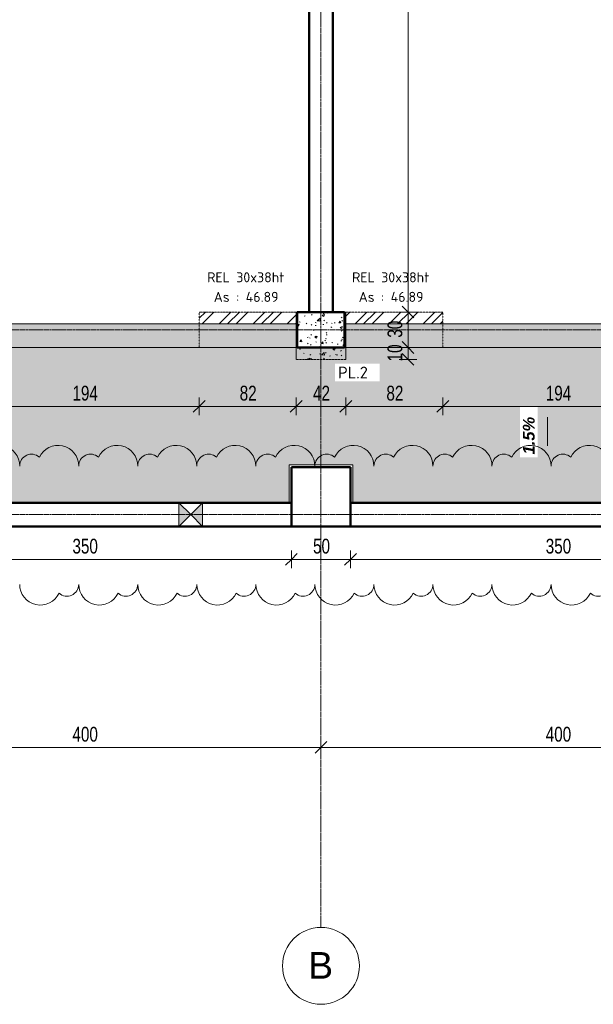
# Model space of a CAD drawing. Header units: millimetres. Extents: x 8507 to 110494, y 1100 to 66219.
# Tile 3 of 38: x 54500 to 59348, y 47737 to 56055. Entities that reach past the tile are written whole.
import ezdxf

# ---------------------------------------------------------------- set-up
doc = ezdxf.new("R2010")
doc.units = ezdxf.units.MM
doc.linetypes.add('Ligne de quadrillage', pattern=[22.225, 12.7, -3.175, 3.175, -3.175])
doc.linetypes.add('Tiret 1_16_', pattern=[3.175, 1.5875, -1.5875])
for name, color, linetype, lineweight in [('A-ANNO-DIMS', 211, 'Continuous', 9), ('A-ANNO-DIMS-50', 211, 'Continuous', 9), ('A-ANNO-NOTE', 131, 'Continuous', 9), ('A-DETL-GENF', 92, 'Continuous', 5), ('A-DETL-MBND', 5, 'Continuous', 5), ('A-FLOR', 192, 'Continuous', 5), ('A-GENM', 13, 'Continuous', 5), ('A-WALL', 113, 'Continuous', 9), ('G-ANNO-REVC', 71, 'Continuous', 9), ('G-ANNO-TEXT', 231, 'Continuous', 9), ('S-BEAM', 12, 'Continuous', 5), ('S-COLS', 52, 'Continuous', 5), ('S-FNDN', 32, 'Continuous', 9), ('S-GRID', 1, 'Continuous', 9), ('S-GRID-IDEN', 1, 'Continuous', 9)]:
    doc.layers.add(name, color=color, linetype=linetype, lineweight=lineweight)
doc.styles.add('Arial', font='arial.ttf', dxfattribs={"height": 225})
doc.styles.add('Arial Narrow_3', font='ARIALN.TTF', dxfattribs={"width": 0.9, "height": 125})
doc.styles.add('Arial_B_I_1', font='arialbi.ttf', dxfattribs={"height": 100})
doc.styles.add('ISOCPEUR_B', font='txt', dxfattribs={"height": 100})
doc.styles.add('ISOCPEUR_B_1', font='txt', dxfattribs={"height": 85})
doc.dimstyles.new('AB6_1_50_-_GB', dxfattribs={"dimscale": 304.8, "dimtxt": 127.928872, "dimasz": 0.328084, "dimexe": 0.246063, "dimexo": 0.0625, "dimgap": 0.04101, "dimtad": 1, "dimdec": 0, "dimlfac": 0.1, "dimdsep": 46, "dimtxsty": 'Arial Narrow_3', "dimblk1": 'OBLIQUE', "dimblk2": 'OBLIQUE', "dimsah": 1, "dimcen": 0.09, "dimazin": 0, "dimtfac": 1, "dimtdec": 4, "dimtix": 1, "dimtmove": 0, "dimatfit": 3, "dimfxl": 0.246063, "dimfxlon": 1, "dimtvp": 1, "dimtolj": 1, "dimtzin": 0, "dimarcsym": 2})
pattern_1 = [(45, (62504.66, -542.27), (-143.6841, 143.6841), []), (45, (62576.5, -542.27), (-143.6841, 143.6841), []), (45, (62648.34, -542.27), (-143.6841, 143.6841), [])]

# ---------------------------------------------------------------- blocks, each defined once
blk = doc.blocks.new('ECBIM_BIM_RESA VOILE RECTANGULAIRE - Resa_ 40x50-3073067-R-1_IMPLANTATION variante')
at = {"layer": 'A-DETL-GENF'}
for points in [[(-9138.1, 51773.7), (-9038.1, 51873.7), (-9138.1, 51973.7)], [(-8938.1, 51773.7), (-8938.1, 51973.7), (-9038.1, 51873.7)]]:
    blk.add_hatch(color=256, dxfattribs=at).paths.add_polyline_path(points)
for p, q in [((-9138.1, 51773.7), (-9138.1, 51973.7)), ((-9138.1, 51973.7), (-9038.1, 51873.7)), ((-9038.1, 51873.7), (-8938.1, 51973.7)), ((-8938.1, 51973.7), (-8938.1, 51773.7)), ((-9038.1, 51873.7), (-9138.1, 51773.7)), ((-8938.1, 51773.7), (-9038.1, 51873.7))]:
    blk.add_line(p, q, dxfattribs=at)
blk = doc.blocks.new('Quadrillage - M_Extrémité de la ligne de quadrillage - Cercle-11575-R-1_IMPLANTATION variante')
at = {"layer": 'S-GRID-IDEN'}
blk.add_circle((0, 0), 6.5, dxfattribs=at)
blk = doc.blocks.new('niveau aménag dalle2 - niveau aménag dalle 2-2973558-R-1_IMPLANTATION variante')
at = {"layer": 'A-ANNO-NOTE'}
blk.add_hatch(color=256, dxfattribs=at).paths.add_polyline_path([(-4.47, 4.15), (-6.36, 3.15), (-4.47, 2.15), (-8.21, 3.15)])
blk.add_line((-6.36, 3.15), (-1.51, 3.15), dxfattribs=at)
blk = doc.blocks.new('DIMBLOCK70-R-1_IMPLANTATION variante')
at = {"layer": 'A-ANNO-DIMS-50'}
for p, q in [((54076.5, 52788.7), (54076.5, 52863.7)), ((56016.5, 52788.7), (56016.5, 52863.7)), ((54076.5, 52788.7), (56016.5, 52788.7)), ((54076.5, 52788.7), (54076.5, 52713.7)), ((56016.5, 52788.7), (56016.5, 52713.7))]:
    blk.add_line(p, q, dxfattribs=at)
at = {"layer": 'A-ANNO-DIMS-50', "lineweight": 18}
for p, q in [((54076.5, 52788.7), (54126.5, 52838.7)), ((56016.5, 52788.7), (56066.5, 52838.7)), ((54076.5, 52788.7), (54026.5, 52738.7)), ((56016.5, 52788.7), (55966.5, 52738.7))]:
    blk.add_line(p, q, dxfattribs=at)
at = {"layer": 'A-ANNO-DIMS-50', "color": 0, "insert": (54946, 52962.8), "char_height": 125, "width": 241.237, "attachment_point": 1, "line_spacing_factor": 0.974696, "style": 'Arial Narrow_3'}
blk.add_mtext('194', dxfattribs=at)
blk = doc.blocks.new('_Oblique')
at = {"color": 0, "linetype": 'ByBlock', "lineweight": -2}
blk.add_line((-0.5, -0.5), (0.5, 0.5), dxfattribs=at)
blk = doc.blocks.new('DIMBLOCK71-R-1_IMPLANTATION variante')
at = {"layer": 'A-ANNO-DIMS-50'}
for p, q in [((56016.5, 52788.7), (56016.5, 52863.7)), ((56836.5, 52788.7), (56836.5, 52863.7)), ((56016.5, 52788.7), (56836.5, 52788.7)), ((56016.5, 52788.7), (56016.5, 52713.7)), ((56836.5, 52788.7), (56836.5, 52713.7))]:
    blk.add_line(p, q, dxfattribs=at)
at = {"layer": 'A-ANNO-DIMS-50', "lineweight": 18}
for p, q in [((56016.5, 52788.7), (56066.5, 52838.7)), ((56836.5, 52788.7), (56886.5, 52838.7)), ((56016.5, 52788.7), (55966.5, 52738.7)), ((56836.5, 52788.7), (56786.5, 52738.7))]:
    blk.add_line(p, q, dxfattribs=at)
at = {"layer": 'A-ANNO-DIMS-50', "color": 0, "insert": (56359.5, 52962.8), "char_height": 125, "width": 160.825, "attachment_point": 1, "line_spacing_factor": 0.974696, "style": 'Arial Narrow_3'}
blk.add_mtext('82', dxfattribs=at)
blk = doc.blocks.new('DIMBLOCK72-R-1_IMPLANTATION variante')
at = {"layer": 'A-ANNO-DIMS-50'}
for p, q in [((56836.5, 52788.7), (56836.5, 52863.7)), ((57256.5, 52788.7), (57256.5, 52863.7)), ((56836.5, 52788.7), (57256.5, 52788.7)), ((56836.5, 52788.7), (56836.5, 52713.7)), ((57256.5, 52788.7), (57256.5, 52713.7))]:
    blk.add_line(p, q, dxfattribs=at)
at = {"layer": 'A-ANNO-DIMS-50', "lineweight": 18}
for p, q in [((56836.5, 52788.7), (56886.5, 52838.7)), ((57256.5, 52788.7), (57306.5, 52838.7)), ((56836.5, 52788.7), (56786.5, 52738.7)), ((57256.5, 52788.7), (57206.5, 52738.7))]:
    blk.add_line(p, q, dxfattribs=at)
at = {"layer": 'A-ANNO-DIMS-50', "color": 0, "insert": (56979.5, 52962.8), "char_height": 125, "width": 160.825, "attachment_point": 1, "line_spacing_factor": 0.974696, "style": 'Arial Narrow_3'}
blk.add_mtext('42', dxfattribs=at)
blk = doc.blocks.new('DIMBLOCK73-R-1_IMPLANTATION variante')
at = {"layer": 'A-ANNO-DIMS-50'}
for p, q in [((57256.5, 52788.7), (57256.5, 52863.7)), ((58076.5, 52788.7), (58076.5, 52863.7)), ((57256.5, 52788.7), (58076.5, 52788.7)), ((57256.5, 52788.7), (57256.5, 52713.7)), ((58076.5, 52788.7), (58076.5, 52713.7))]:
    blk.add_line(p, q, dxfattribs=at)
at = {"layer": 'A-ANNO-DIMS-50', "lineweight": 18}
for p, q in [((57256.5, 52788.7), (57306.5, 52838.7)), ((58076.5, 52788.7), (58126.5, 52838.7)), ((57256.5, 52788.7), (57206.5, 52738.7)), ((58076.5, 52788.7), (58026.5, 52738.7))]:
    blk.add_line(p, q, dxfattribs=at)
at = {"layer": 'A-ANNO-DIMS-50', "color": 0, "insert": (57599.5, 52962.8), "char_height": 125, "width": 160.825, "attachment_point": 1, "line_spacing_factor": 0.974696, "style": 'Arial Narrow_3'}
blk.add_mtext('82', dxfattribs=at)
blk = doc.blocks.new('DIMBLOCK74-R-1_IMPLANTATION variante')
at = {"layer": 'A-ANNO-DIMS-50'}
for p, q in [((58076.5, 52788.7), (58076.5, 52863.7)), ((60016.9, 52788.7), (60016.9, 52863.7)), ((58076.5, 52788.7), (60016.9, 52788.7)), ((58076.5, 52788.7), (58076.5, 52713.7)), ((60016.9, 52788.7), (60016.9, 52713.7))]:
    blk.add_line(p, q, dxfattribs=at)
at = {"layer": 'A-ANNO-DIMS-50', "lineweight": 18}
for p, q in [((58076.5, 52788.7), (58126.5, 52838.7)), ((60016.9, 52788.7), (60066.9, 52838.7)), ((58076.5, 52788.7), (58026.5, 52738.7)), ((60016.9, 52788.7), (59966.9, 52738.7))]:
    blk.add_line(p, q, dxfattribs=at)
at = {"layer": 'A-ANNO-DIMS-50', "color": 0, "insert": (58946.2, 52962.8), "char_height": 125, "width": 241.237, "attachment_point": 1, "line_spacing_factor": 0.974696, "style": 'Arial Narrow_3'}
blk.add_mtext('194', dxfattribs=at)
blk = doc.blocks.new('DIMBLOCK114-R-1_IMPLANTATION variante')
at = {"layer": 'A-ANNO-DIMS-50', "lineweight": 18}
for p, q in [((53296.5, 51496.1), (53246.5, 51446.1)), ((53296.5, 51496.1), (53346.5, 51546.1)), ((56796.5, 51496.1), (56746.5, 51446.1)), ((56796.5, 51496.1), (56846.5, 51546.1))]:
    blk.add_line(p, q, dxfattribs=at)
at = {"layer": 'A-ANNO-DIMS-50'}
for p, q in [((53296.5, 51496.1), (53296.5, 51571.1)), ((53296.5, 51496.1), (56796.5, 51496.1)), ((53296.5, 51496.1), (53296.5, 51421.1)), ((56796.5, 51496.1), (56796.5, 51571.1)), ((56796.5, 51496.1), (56796.5, 51421.1))]:
    blk.add_line(p, q, dxfattribs=at)
at = {"layer": 'A-ANNO-DIMS-50', "color": 0, "insert": (54946, 51670.1), "char_height": 125, "width": 241.237, "attachment_point": 1, "line_spacing_factor": 0.974696, "style": 'Arial Narrow_3'}
blk.add_mtext('350', dxfattribs=at)
blk = doc.blocks.new('DIMBLOCK115-R-1_IMPLANTATION variante')
at = {"layer": 'A-ANNO-DIMS-50', "lineweight": 18}
for p, q in [((56796.5, 51496.1), (56746.5, 51446.1)), ((56796.5, 51496.1), (56846.5, 51546.1)), ((57296.5, 51496.1), (57246.5, 51446.1)), ((57296.5, 51496.1), (57346.5, 51546.1))]:
    blk.add_line(p, q, dxfattribs=at)
at = {"layer": 'A-ANNO-DIMS-50'}
for p, q in [((56796.5, 51496.1), (56796.5, 51571.1)), ((56796.5, 51496.1), (57296.5, 51496.1)), ((56796.5, 51496.1), (56796.5, 51421.1)), ((57296.5, 51496.1), (57296.5, 51571.1)), ((57296.5, 51496.1), (57296.5, 51421.1))]:
    blk.add_line(p, q, dxfattribs=at)
at = {"layer": 'A-ANNO-DIMS-50', "color": 0, "insert": (56979.5, 51670.1), "char_height": 125, "width": 160.825, "attachment_point": 1, "line_spacing_factor": 0.974696, "style": 'Arial Narrow_3'}
blk.add_mtext('50', dxfattribs=at)
blk = doc.blocks.new('DIMBLOCK116-R-1_IMPLANTATION variante')
at = {"layer": 'A-ANNO-DIMS-50', "lineweight": 18}
for p, q in [((57296.5, 51496.1), (57246.5, 51446.1)), ((57296.5, 51496.1), (57346.5, 51546.1)), ((60796.5, 51496.1), (60746.5, 51446.1)), ((60796.5, 51496.1), (60846.5, 51546.1))]:
    blk.add_line(p, q, dxfattribs=at)
at = {"layer": 'A-ANNO-DIMS-50'}
for p, q in [((57296.5, 51496.1), (57296.5, 51571.1)), ((57296.5, 51496.1), (60796.5, 51496.1)), ((57296.5, 51496.1), (57296.5, 51421.1)), ((60796.5, 51496.1), (60796.5, 51571.1)), ((60796.5, 51496.1), (60796.5, 51421.1))]:
    blk.add_line(p, q, dxfattribs=at)
at = {"layer": 'A-ANNO-DIMS-50', "color": 0, "insert": (58946, 51670.1), "char_height": 125, "width": 241.237, "attachment_point": 1, "line_spacing_factor": 0.974696, "style": 'Arial Narrow_3'}
blk.add_mtext('350', dxfattribs=at)
blk = doc.blocks.new('DIMBLOCK144-R-1_IMPLANTATION variante')
at = {"layer": 'A-ANNO-DIMS-50', "lineweight": 18}
for p, q in [((57782.4, 53285.4), (57732.4, 53335.4)), ((57782.4, 53285.4), (57832.4, 53235.4)), ((57782.4, 53185.4), (57732.4, 53235.4)), ((57782.4, 53185.4), (57832.4, 53135.4))]:
    blk.add_line(p, q, dxfattribs=at)
at = {"layer": 'A-ANNO-DIMS-50'}
for p, q in [((57782.4, 53285.4), (57707.4, 53285.4)), ((57782.4, 53185.4), (57782.4, 53285.4)), ((57782.4, 53285.4), (57857.4, 53285.4)), ((57782.4, 53185.4), (57707.4, 53185.4)), ((57782.4, 53185.4), (57857.4, 53185.4))]:
    blk.add_line(p, q, dxfattribs=at)
at = {"layer": 'A-ANNO-DIMS-50', "color": 0, "insert": (57608.4, 53168.4), "char_height": 125, "width": 160.825, "attachment_point": 1, "rotation": 90, "line_spacing_factor": 0.974696, "style": 'Arial Narrow_3'}
blk.add_mtext('10', dxfattribs=at)
blk = doc.blocks.new('DIMBLOCK145-R-1_IMPLANTATION variante')
at = {"layer": 'A-ANNO-DIMS-50'}
for p, q in [((57782.4, 53585.4), (57707.4, 53585.4)), ((57782.4, 53285.4), (57782.4, 53585.4)), ((57782.4, 53585.4), (57857.4, 53585.4)), ((57782.4, 53285.4), (57707.4, 53285.4)), ((57782.4, 53285.4), (57857.4, 53285.4))]:
    blk.add_line(p, q, dxfattribs=at)
at = {"layer": 'A-ANNO-DIMS-50', "lineweight": 18}
for p, q in [((57782.4, 53585.4), (57732.4, 53635.4)), ((57782.4, 53585.4), (57832.4, 53535.4)), ((57782.4, 53285.4), (57732.4, 53335.4)), ((57782.4, 53285.4), (57832.4, 53235.4))]:
    blk.add_line(p, q, dxfattribs=at)
at = {"layer": 'A-ANNO-DIMS-50', "color": 0, "insert": (57608.4, 53368.4), "char_height": 125, "width": 160.825, "attachment_point": 1, "rotation": 90, "line_spacing_factor": 0.974696, "style": 'Arial Narrow_3'}
blk.add_mtext('30', dxfattribs=at)
blk = doc.blocks.new('DIMBLOCK146-R-1_IMPLANTATION variante')
at = {"layer": 'A-ANNO-DIMS-50', "lineweight": 18}
for p, q in [((57782.4, 61588.6), (57732.4, 61638.6)), ((57782.4, 61588.6), (57832.4, 61538.6)), ((57782.4, 53585.4), (57732.4, 53635.4)), ((57782.4, 53585.4), (57832.4, 53535.4))]:
    blk.add_line(p, q, dxfattribs=at)
at = {"layer": 'A-ANNO-DIMS-50'}
for p, q in [((57782.4, 61588.6), (57707.4, 61588.6)), ((57782.4, 53585.4), (57782.4, 61588.6)), ((57782.4, 61588.6), (57857.4, 61588.6)), ((57782.4, 53585.4), (57707.4, 53585.4)), ((57782.4, 53585.4), (57857.4, 53585.4))]:
    blk.add_line(p, q, dxfattribs=at)
at = {"layer": 'A-ANNO-DIMS-50', "color": 0, "insert": (57608.4, 57486.5), "char_height": 125, "width": 241.237, "attachment_point": 1, "rotation": 90, "line_spacing_factor": 0.974696, "style": 'Arial Narrow_3'}
blk.add_mtext('800', dxfattribs=at)
blk = doc.blocks.new('DIMBLOCK166-R-1_IMPLANTATION variante')
at = {"layer": 'A-ANNO-DIMS-50'}
for p, q in [((53046.5, 49907.3), (53046.5, 49982.3)), ((57046.5, 49907.3), (57046.5, 49982.3)), ((53046.5, 49907.3), (57046.5, 49907.3)), ((53046.5, 49907.3), (53046.5, 49832.3)), ((57046.5, 49907.3), (57046.5, 49832.3))]:
    blk.add_line(p, q, dxfattribs=at)
at = {"layer": 'A-ANNO-DIMS-50', "lineweight": 18}
for p, q in [((53046.5, 49907.3), (53096.5, 49957.3)), ((57046.5, 49907.3), (57096.5, 49957.3)), ((53046.5, 49907.3), (52996.5, 49857.3)), ((57046.5, 49907.3), (56996.5, 49857.3))]:
    blk.add_line(p, q, dxfattribs=at)
at = {"layer": 'A-ANNO-DIMS-50', "color": 0, "insert": (54946, 50081.3), "char_height": 125, "width": 241.237, "attachment_point": 1, "line_spacing_factor": 0.974696, "style": 'Arial Narrow_3'}
blk.add_mtext('400', dxfattribs=at)
blk = doc.blocks.new('DIMBLOCK167-R-1_IMPLANTATION variante')
at = {"layer": 'A-ANNO-DIMS-50'}
for p, q in [((57046.5, 49907.3), (57046.5, 49982.3)), ((61046.5, 49907.3), (61046.5, 49982.3)), ((57046.5, 49907.3), (61046.5, 49907.3)), ((57046.5, 49907.3), (57046.5, 49832.3)), ((61046.5, 49907.3), (61046.5, 49832.3))]:
    blk.add_line(p, q, dxfattribs=at)
at = {"layer": 'A-ANNO-DIMS-50', "lineweight": 18}
for p, q in [((57046.5, 49907.3), (57096.5, 49957.3)), ((61046.5, 49907.3), (61096.5, 49957.3)), ((57046.5, 49907.3), (56996.5, 49857.3)), ((61046.5, 49907.3), (60996.5, 49857.3))]:
    blk.add_line(p, q, dxfattribs=at)
at = {"layer": 'A-ANNO-DIMS-50', "color": 0, "insert": (58946, 50081.3), "char_height": 125, "width": 241.237, "attachment_point": 1, "line_spacing_factor": 0.974696, "style": 'Arial Narrow_3'}
blk.add_mtext('400', dxfattribs=at)
blk = doc.blocks.new('Family - ___-3290714-R-1_IMPLANTATION variante')
at = {"layer": 'G-ANNO-REVC'}
for centre, radius, start, end in [((-8723.6, 52642.2), 174.6, 357.88638, 152.67761), ((-8224.9, 52623.8), 174.6, 357.88638, 152.67761), ((-7726.3, 52605.4), 174.6, 357.88638, 152.67761), ((-7227.7, 52587), 174.6, 357.88638, 152.67761), ((-6729, 52568.6), 174.6, 357.88638, 152.67761), ((-8449.3, 52632.1), 99.8, 46.07606, 177.88638), ((-7950.7, 52613.7), 99.8, 46.07606, 177.88638), ((-7452, 52595.3), 99.8, 46.07606, 177.88638), ((-6953.4, 52576.9), 99.8, 46.07606, 177.88638), ((-6454.8, 52558.5), 99.8, 46.07606, 177.88638), ((-6230.4, 52550.2), 174.6, 357.88638, 152.67761), ((-5731.8, 52531.8), 174.6, 357.88638, 152.67761), ((-5233.1, 52513.4), 174.6, 357.88638, 152.67761), ((-4734.5, 52495), 174.6, 357.88638, 152.67761), ((-5956.2, 52540.1), 99.8, 46.07606, 177.88638), ((-5457.5, 52521.7), 99.8, 46.07606, 177.88638), ((-4958.9, 52503.3), 99.8, 46.07606, 177.88638), ((-4460.3, 52484.9), 99.8, 46.07606, 177.88638), ((-4235.9, 52476.6), 174.6, 357.88638, 152.67761), ((-3737.3, 52458.2), 174.6, 357.88638, 152.67761), ((-3961.6, 52466.5), 99.8, 46.07606, 177.88638), ((-8411.4, 51630), 174.6, 177.88638, 332.67761), ((-8187, 51621.7), 99.8, 226.07606, 357.88638), ((-7912.8, 51611.6), 174.6, 177.88638, 332.67761), ((-7688.4, 51603.3), 99.8, 226.07606, 357.88638), ((-7414.1, 51593.2), 174.6, 177.88638, 332.67761), ((-7189.7, 51584.9), 99.8, 226.07606, 357.88638), ((-6915.5, 51574.8), 174.6, 177.88638, 332.67761), ((-6691.1, 51566.5), 99.8, 226.07606, 357.88638), ((-6416.9, 51556.4), 174.6, 177.88638, 332.67761), ((-6192.5, 51548.1), 99.8, 226.07606, 357.88638), ((-5918.2, 51538), 174.6, 177.88638, 332.67761), ((-5693.9, 51529.7), 99.8, 226.07606, 357.88638), ((-5419.6, 51519.6), 174.6, 177.88638, 332.67761), ((-5195.2, 51511.3), 99.8, 226.07606, 357.88638), ((-4921, 51501.2), 174.6, 177.88638, 332.67761), ((-4696.6, 51492.9), 99.8, 226.07606, 357.88638), ((-4422.4, 51482.8), 174.6, 177.88638, 332.67761), ((-4198, 51474.5), 99.8, 226.07606, 357.88638), ((-3923.7, 51464.4), 174.6, 177.88638, 332.67761), ((-3699.3, 51456.1), 99.8, 226.07606, 357.88638)]:
    blk.add_arc(centre, radius, start, end, dxfattribs=at)

msp = doc.modelspace()

# ---------------------------------------------------------------- hatches: boundary and pattern name
at = {"layer": 'A-DETL-MBND'}
msp.add_hatch(color=254, dxfattribs=at).paths.add_polyline_path([(57246.5, 53285.4), (60846.5, 53285.4), (60846.5, 53485.4), (57246.5, 53485.4)])
at = {"layer": 'A-FLOR'}
h = msp.add_hatch(dxfattribs=at)
h.set_pattern_fill('FP_17', color=8, style=0, pattern_type=2)
h.set_pattern_definition([(0, (62504.66, -542.27), (0, 101.6), [3.353, -98.247]), (0, (62555.46, -491.47), (0, 101.6), [3.353, -98.247])])
h.paths.add_polyline_path([(60846.5, 51973.7), (60846.5, 53285.4), (52789.9, 53285.4), (52789.9, 52293.7), (53316.5, 52293.7), (53316.5, 51973.7), (56776.5, 51973.7), (56776.5, 52293.7), (57316.5, 52293.7), (57316.5, 51973.7), (59409.2, 51973.7)])
at = {"layer": 'A-WALL', "linetype": 'Tiret 1_16_'}
h = msp.add_hatch(dxfattribs=at)
h.set_pattern_fill('FP_13', color=250, style=0, pattern_type=2)
h.set_pattern_definition(pattern_1)
h.paths.add_polyline_path([(56016.5, 53485.4), (56836.5, 53485.4), (56836.5, 53585.4), (56016.5, 53585.4)])
h = msp.add_hatch(dxfattribs=at)
h.set_pattern_fill('FP_13', color=250, style=0, pattern_type=2)
h.set_pattern_definition(pattern_1)
h.paths.add_polyline_path([(58076.5, 53485.4), (58076.5, 53585.4), (57256.5, 53585.4), (57256.5, 53485.4)])
at = {"layer": 'S-BEAM'}
msp.add_hatch(color=254, dxfattribs=at).paths.add_polyline_path([(56846.5, 53285.4), (56846.5, 53485.4), (53076.5, 53485.4), (53076.5, 53285.4), (56103.1, 53285.4)])
at = {"layer": 'S-FNDN', "linetype": 'Tiret 1_16_'}
h = msp.add_hatch(dxfattribs=at)
h.set_pattern_fill('FP_14', color=250, style=0, pattern_type=2)
h.set_pattern_definition([(50, (62504.66, -542.27), (182.18467, -15.9391), [19.05, -209.55]), (355, (62504.66, -542.27), (-35.2424, 191.0566), [15.24, -167.64]), (100.451, (62519.84, -543.6), (146.9425, 175.1167), [16.19, -178.09]), (46.184, (62504.66, -491.47), (271.0789, -42.0433), [28.575, -314.325]), (96.636, (62527.25, -494.97), (237.4025, 247.4272), [24.285, -267.135]), (351.184, (62504.66, -491.47), (237.4046, 247.4251), [22.86, -251.46]), (21, (62530.06, -504.17), (151.6149, -102.2655), [19.05, -209.55]), (326, (62530.06, -504.17), (61.80236, 184.18774), [15.24, -167.64]), (71.451, (62542.7, -512.7), (213.41706, 81.92137), [16.19, -178.09]), (37.5, (62504.66, -542.27), (3.08832, 84.555076), [8.382, -157.226, 8.382, -161.798, -168.275]), (37.5, (62504.66, -542.27), (3.08832, 84.555076), [-335.788, 8.382, -159.893]), (7.5, (62504.66, -542.27), (66.81944, 100.18075), [8.382, -88.646, 8.382, -153.416, -64.135]), (7.5, (62504.66, -542.27), (66.81944, 100.18075), [-258.826, 8.382, -55.753]), (327.5, (62448.02, -542.27), (135.59049, -5.72891), [8.382, -55.118, 8.382, -189.738, -262.89]), (327.5, (62448.02, -542.27), (135.59049, -5.72891), [-261.62, 8.382, -254.508]), (317.5, (62422.62, -542.27), (148.12889, 25.42676), [8.382, -74.168, 8.382, -123.19, -186.69]), (317.5, (62422.62, -542.27), (148.12889, 25.42676), [-214.122, 8.382, -178.308])])
h.paths.add_polyline_path([(57256.5, 53185.4), (57256.5, 53285.4), (57246.5, 53285.4), (57246.5, 53485.4), (57256.5, 53485.4), (57256.5, 53585.4), (56836.5, 53585.4), (56836.5, 53485.4), (56846.5, 53485.4), (56846.5, 53285.4), (56836.5, 53285.4), (56836.5, 53185.4), (57246.5, 53185.4)])

# ---------------------------------------------------------------- linework, layer by layer
at = {"layer": 'A-DETL-MBND'}
for p, q in [((56946.5, 53585.4), (56846.5, 53585.4)), ((56846.5, 53585.4), (56846.5, 53485.6)), ((57246.5, 53585.4), (57146.5, 53585.4)), ((57246.5, 53485.6), (57246.5, 53585.4)), ((56846.5, 53485.6), (53076.4, 53485.6)), ((60846.5, 53485.6), (57246.5, 53485.6))]:
    msp.add_line(p, q, dxfattribs=at)
at = {"layer": 'A-DETL-MBND', "color": 250, "lineweight": 9}
for p, q in [((57246.5, 53285.4), (57246.5, 53485.4)), ((57246.5, 53485.4), (57256.5, 53485.4)), ((57246.5, 53485.4), (60846.5, 53485.4)), ((57246.5, 53285.4), (57246.5, 53485.4)), ((57256.5, 53485.4), (57256.5, 53285.4)), ((60836.5, 53485.4), (57256.5, 53485.4)), ((57256.5, 53285.4), (57256.5, 53485.4)), ((57256.5, 53285.4), (57246.5, 53285.4)), ((57246.5, 53285.4), (60846.5, 53285.4)), ((57256.5, 53285.4), (60836.5, 53285.4))]:
    msp.add_line(p, q, dxfattribs=at)
at = {"layer": 'A-FLOR'}
for p, q in [((52789.9, 53285.4), (60846.5, 53285.4)), ((57316.5, 52293.7), (56776.5, 52293.7)), ((56776.5, 52293.7), (56776.5, 51973.7)), ((57316.5, 51973.7), (57316.5, 52293.7))]:
    msp.add_line(p, q, dxfattribs=at)
at = {"layer": 'A-GENM', "lineweight": 9}
for p, q in [((56046.5, 51973.7), (55846.5, 51973.7)), ((55846.5, 51973.7), (56046.5, 51973.7)), ((55846.5, 51773.7), (55846.5, 51973.7)), ((55846.5, 51773.7), (55846.5, 51973.7)), ((56046.5, 51973.7), (56046.5, 51773.7)), ((56046.5, 51773.7), (56046.5, 51973.7)), ((56046.5, 51773.7), (55846.5, 51773.7)), ((55846.5, 51773.7), (56046.5, 51773.7))]:
    msp.add_line(p, q, dxfattribs=at)
at = {"layer": 'A-WALL', "lineweight": 50}
for p, q in [((56946.5, 53585.4), (56946.5, 61588.6)), ((57146.5, 61588.6), (57146.5, 53585.4)), ((57146.5, 53585.4), (56946.5, 53585.4)), ((53296.5, 51973.7), (56796.5, 51973.7)), ((56796.5, 51773.7), (56796.5, 51973.7)), ((57296.5, 51973.7), (60846.5, 51973.7)), ((57296.5, 51773.7), (57296.5, 51973.7)), ((56796.5, 51773.7), (53296.5, 51773.7)), ((93176.5, 51773.7), (57296.5, 51773.7))]:
    msp.add_line(p, q, dxfattribs=at)
at = {"layer": 'A-WALL', "color": 7, "linetype": 'Tiret 1_16_', "lineweight": 5}
for p, q in [((56016.5, 53585.4), (56836.5, 53585.4)), ((56836.5, 53585.4), (56016.5, 53585.4)), ((56016.5, 53285.4), (56016.5, 53585.4)), ((56016.5, 53585.4), (56016.5, 53285.4)), ((56836.5, 53585.4), (56836.5, 53285.4)), ((56836.5, 53585.4), (56836.5, 53285.4)), ((57256.5, 53585.4), (58076.5, 53585.4)), ((58076.5, 53585.4), (57256.5, 53585.4)), ((57256.5, 53285.4), (57256.5, 53585.4)), ((57256.5, 53585.4), (57256.5, 53285.4)), ((58076.5, 53585.4), (58076.5, 53285.4)), ((58076.5, 53585.4), (58076.5, 53285.4)), ((56016.5, 53285.4), (56836.5, 53285.4)), ((56836.5, 53285.4), (56016.5, 53285.4)), ((57256.5, 53285.4), (58076.5, 53285.4)), ((58076.5, 53285.4), (57256.5, 53285.4))]:
    msp.add_line(p, q, dxfattribs=at)
at = {"layer": 'A-WALL'}
msp.add_line((57296.5, 51773.7), (57296.5, 51773.7), dxfattribs=at)
at = {"layer": 'S-BEAM', "color": 250, "lineweight": 9}
for p, q in [((53076.5, 53485.4), (56846.5, 53485.4)), ((56836.5, 53485.4), (54076.5, 53485.4)), ((56836.5, 53285.4), (56836.5, 53485.4)), ((56836.5, 53485.4), (56846.5, 53485.4)), ((56836.5, 53485.4), (56836.5, 53285.4)), ((56846.5, 53485.4), (56846.5, 53285.4)), ((56846.5, 53485.4), (56846.5, 53285.4)), ((53076.5, 53285.4), (56846.5, 53285.4)), ((54076.5, 53285.4), (56836.5, 53285.4)), ((56846.5, 53285.4), (56836.5, 53285.4))]:
    msp.add_line(p, q, dxfattribs=at)
at = {"layer": 'S-COLS', "lineweight": 50}
for p, q in [((56846.5, 53285.4), (56846.5, 53585.4)), ((56846.5, 53585.4), (57246.5, 53585.4)), ((57246.5, 53285.4), (57246.5, 53585.4)), ((57246.5, 53285.4), (56846.5, 53285.4)), ((56796.5, 51773.7), (56796.5, 52273.7)), ((56796.5, 52273.7), (57296.5, 52273.7)), ((57296.5, 51773.7), (57296.5, 52273.7)), ((57296.5, 51773.7), (56796.5, 51773.7))]:
    msp.add_line(p, q, dxfattribs=at)
at = {"layer": 'S-COLS'}
for p, q in [((56846.5, 53285.4), (56846.5, 53485.6)), ((57246.5, 53485.6), (57246.5, 53285.4)), ((57246.5, 53285.4), (56846.5, 53285.4)), ((56796.5, 52273.7), (57296.5, 52273.7)), ((56796.5, 51773.7), (56796.5, 52273.7)), ((57296.5, 52273.7), (57296.5, 51773.7)), ((57296.5, 51773.7), (56796.5, 51773.7))]:
    msp.add_line(p, q, dxfattribs=at)
at = {"layer": 'S-FNDN', "color": 7, "linetype": 'Tiret 1_16_', "lineweight": 5}
for p, q in [((56836.5, 53185.4), (56836.5, 53585.4)), ((56836.5, 53585.4), (57256.5, 53585.4)), ((57256.5, 53585.4), (56836.5, 53585.4)), ((56836.5, 53585.4), (56836.5, 53185.4)), ((57256.5, 53585.4), (57256.5, 53185.4)), ((57256.5, 53185.4), (57256.5, 53585.4)), ((57256.5, 53185.4), (56836.5, 53185.4)), ((56836.5, 53185.4), (57256.5, 53185.4))]:
    msp.add_line(p, q, dxfattribs=at)
at = {"layer": 'S-GRID', "linetype": 'Ligne de quadrillage'}
for p, q in [((57046.5, 48387.1), (57046.5, 65568.7)), ((47439, 53435.4), (99424.9, 53435.4)), ((47439, 51873.7), (99424.9, 51873.7))]:
    msp.add_line(p, q, dxfattribs=at)

# ---------------------------------------------------------------- block references
at = {"layer": 'A-ANNO-NOTE', "xscale": 50.00000000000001, "yscale": 50.00000000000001, "zscale": 50.00000000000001, "rotation": 90.00000000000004}
msp.add_blockref('niveau aménag dalle2 - niveau aménag dalle 2-2973558-R-1_IMPLANTATION variante', (59119.3, 52772.6), dxfattribs=at)
at = {"layer": 'A-DETL-GENF'}
msp.add_blockref('ECBIM_BIM_RESA VOILE RECTANGULAIRE - Resa_ 40x50-3073067-R-1_IMPLANTATION variante', (64984.6, 0), dxfattribs=at)
at = {"layer": 'S-GRID-IDEN', "xscale": 49.99999999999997, "yscale": 49.99999999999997, "zscale": 49.99999999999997}
msp.add_blockref('Quadrillage - M_Extrémité de la ligne de quadrillage - Cercle-11575-R-1_IMPLANTATION variante', (57046.5, 48062.1), dxfattribs=at)

# ---------------------------------------------------------------- texts
at = {"layer": 'G-ANNO-TEXT', "color": 7, "char_height": 85, "attachment_point": 1, "style": 'ISOCPEUR_B_1'}
for s, insert, width in [('REL 30x38ht', (56084, 53921.5), 825.738), ('REL 30x38ht', (57309, 53921.5), 825.738), ('As : 46.89', (56140.2, 53756.1), 689.451), ('As : 46.89', (57365.2, 53756.1), 689.451)]:
    msp.add_mtext(s, dxfattribs=dict(at, insert=insert, width=width))

# ---------------------------------------------------------------- dimensions: what is measured, and where the dimension line sits
at = {"layer": 'A-ANNO-DIMS'}
for base, p1, p2, angle, override, picture, middle in [((57782.4, 61588.6), (57707.4, 53585.4), (57707.4, 61588.6), 90, {"dimpost": '<>', "dimfxl": 8003.163046}, 'DIMBLOCK146-R-1_IMPLANTATION variante', (57706.1, 57587)), ((57782.4, 53585.4), (57707.4, 53285.4), (57707.4, 53585.4), 90, {"dimpost": '<>', "dimfxl": 299.999998}, 'DIMBLOCK145-R-1_IMPLANTATION variante', (57706.1, 53435.4)), ((57782.4, 53285.4), (57707.4, 53185.4), (57707.4, 53285.4), 90, {"dimpost": '<>', "dimfxl": 100}, 'DIMBLOCK144-R-1_IMPLANTATION variante', (57706.1, 53235.4)), ((58076.5, 52788.7), (57256.5, 52863.7), (58076.5, 52863.7), 0, {"dimpost": '<>', "dimfxl": 820.0002}, 'DIMBLOCK73-R-1_IMPLANTATION variante', (57666.5, 52865)), ((57296.5, 51496.1), (56796.5, 51571.1), (57296.5, 51571.1), 0, {"dimpost": '<>', "dimfxl": 500}, 'DIMBLOCK115-R-1_IMPLANTATION variante', (57046.5, 51572.4))]:
    dim = msp.add_linear_dim(base=base, p1=p1, p2=p2, angle=angle, dimstyle='AB6_1_50_-_GB', override=override, dxfattribs=at)
    dim.commit()
    dim.dimension.update_dxf_attribs({"geometry": picture, "text_midpoint": middle})
for base, p1, p2, override, picture, middle in [((56016.5, 52788.7), (54076.5, 52863.7), (56016.5, 52863.7), {"dimpost": '<>', "dimfxl": 1939.9998}, 'DIMBLOCK70-R-1_IMPLANTATION variante', (55046.5, 52865)), ((56836.5, 52788.7), (56016.5, 52863.7), (56836.5, 52863.7), {"dimpost": '<>', "dimfxl": 820.0002}, 'DIMBLOCK71-R-1_IMPLANTATION variante', (56426.5, 52865)), ((57256.5, 52788.7), (56836.5, 52863.7), (57256.5, 52863.7), {"dimpost": '<>', "dimfxl": 419.9998}, 'DIMBLOCK72-R-1_IMPLANTATION variante', (57046.5, 52864)), ((56796.5, 51496.1), (53296.5, 51571.1), (56796.5, 51571.1), {"dimpost": '<>', "dimfxl": 3500}, 'DIMBLOCK114-R-1_IMPLANTATION variante', (55046.5, 51572.4)), ((60796.5, 51496.1), (57296.5, 51571.1), (60796.5, 51571.1), {"dimpost": '<>', "dimfxl": 3500}, 'DIMBLOCK116-R-1_IMPLANTATION variante', (59046.5, 51572.4)), ((57046.5, 49907.3), (53046.5, 49982.3), (57046.5, 49982.3), {"dimpost": '<>', "dimfxl": 4000}, 'DIMBLOCK166-R-1_IMPLANTATION variante', (55046.5, 49983.6)), ((61046.5, 49907.3), (57046.5, 49982.3), (61046.5, 49982.3), {"dimpost": '<>', "dimfxl": 4000}, 'DIMBLOCK167-R-1_IMPLANTATION variante', (59046.5, 49983.6))]:
    dim = msp.add_linear_dim(base=base, p1=p1, p2=p2, dimstyle='AB6_1_50_-_GB', override=override, dxfattribs=at)
    dim.commit()
    dim.dimension.update_dxf_attribs({"geometry": picture, "text_midpoint": middle})

# ---------------------------------------------------------------- next in the draw order: texts
at = {"layer": 'A-ANNO-NOTE', "insert": (58752.5, 52381.8), "char_height": 100, "width": 384.81, "attachment_point": 1, "rotation": 90, "style": 'Arial_B_I_1', "bg_fill": 3, "box_fill_scale": 1.25, "bg_fill_color": 256, "bg_fill_true_color": 13158600, "bg_fill_transparency": 0}
msp.add_mtext('1.5%', dxfattribs=at)
at = {"layer": 'G-ANNO-TEXT', "color": 7, "insert": (57190.2, 53124.4), "char_height": 100, "width": 328.692, "attachment_point": 1, "style": 'ISOCPEUR_B', "bg_fill": 3, "box_fill_scale": 1.25, "bg_fill_color": 256, "bg_fill_true_color": 13158600, "bg_fill_transparency": 0}
msp.add_mtext('PL.2', dxfattribs=at)
at = {"layer": 'S-GRID-IDEN', "insert": (56939, 48178.3), "char_height": 225, "width": 256.54, "attachment_point": 1, "style": 'Arial', "bg_fill": 3, "box_fill_scale": 1.25, "bg_fill_color": 256, "bg_fill_true_color": 13158600, "bg_fill_transparency": 0}
msp.add_mtext('B', dxfattribs=at)

# ---------------------------------------------------------------- next in the draw order: block references
at = {"layer": 'G-ANNO-REVC', "rotation": 2.113623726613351}
msp.add_blockref('Family - ___-3290714-R-1_IMPLANTATION variante', (64984.6, 0), dxfattribs=at)

# ---------------------------------------------------------------- next in the draw order: dimensions: what is measured, and where the dimension line sits
at = {"layer": 'A-ANNO-DIMS'}
dim = msp.add_linear_dim(base=(60016.9, 52788.7), p1=(58076.5, 52863.7), p2=(60016.9, 52863.7), dimstyle='AB6_1_50_-_GB', override={"dimpost": '<>', "dimfxl": 1940.42296}, dxfattribs=at)
dim.commit()
dim.dimension.update_dxf_attribs({"geometry": 'DIMBLOCK74-R-1_IMPLANTATION variante', "text_midpoint": (59046.7, 52865)})

doc.saveas('drawing.dxf')
